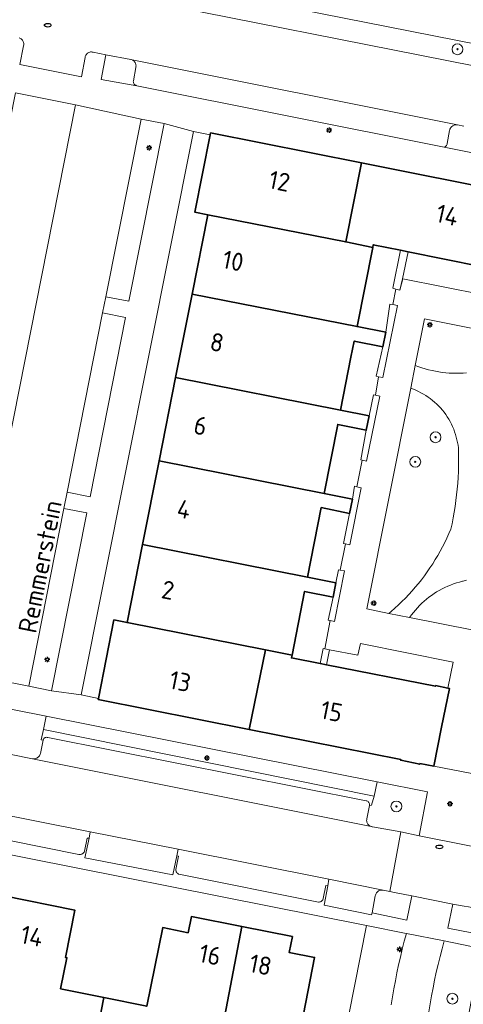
# Model space of a CAD drawing. Header units: metres. Extents: x 152610 to 160096, y 456114 to 462495.
# Tile 133 of 256: x 156603 to 156635, y 459096 to 459169. Entities that reach past the tile are written whole.
import ezdxf
from ezdxf.enums import TextEntityAlignment as Align

# ---------------------------------------------------------------- set-up
doc = ezdxf.new("R2010")
doc.units = ezdxf.units.M
doc.header["$LTSCALE"] = 0.5
doc.layers.get('0').update_dxf_attribs({"linetype": 'CONTINUOUS'})
for name, color, linetype, lineweight in [('B-PV-GR-BEPLANTING_CULTUUR_BODEMBEDEKKER-GV', 251, 'CONTINUOUS', 18), ('B-PV-GR-BEPLANTING_CULTUUR_HEESTERS-GV', 251, 'CONTINUOUS', 18), ('B-PV-GR-BEPLANTING_CULTUUR_ROOS-GV', 251, 'CONTINUOUS', 18), ('B-PV-GR-BOOM-S', 251, 'CONTINUOUS', 25), ('B-PV-GR-HAAG-GV', 251, 'CONTINUOUS', 13), ('B-PV-IE-MEUBILAIR-S', 251, 'CONTINUOUS', 25), ('B-PV-OG-BEBOUWING-GV', 6, 'CONTINUOUS', 35), ('B-PV-OG-BEBOUWING-T18', 1, 'CONTINUOUS', 18), ('B-PV-OG-TERREIN_BEGROEID-GV', 251, 'CONTINUOUS', 18), ('B-PV-OG-TOPOGRAFIE-T18', 1, 'CONTINUOUS', 18), ('B-PV-VH-GESLOTENVERHARDING_ASFALT-GV', 251, 'CONTINUOUS', 18), ('B-PV-VH-ONVERHARD_ZAND-GV', 251, 'CONTINUOUS', 18), ('B-PV-VH-OPENVERHARDING_BETONSTRAATSTEEN-GV', 251, 'CONTINUOUS', 18), ('B-PV-VH-OPENVERHARDING_TEGEL-GV', 251, 'CONTINUOUS', 18)]:
    doc.layers.add(name, color=color, linetype=linetype, lineweight=lineweight)
doc.styles.add('NLCS-ISO', font='NLCS-ISO.ttf')
doc.styles.add('NLCS-ISO-M750-T18', font='NLCS-ISO.ttf', dxfattribs={"height": 1.35})

# ---------------------------------------------------------------- blocks, each defined once
blk = doc.blocks.new('SIE-MEUBILAIR_PAAL_LICHTMAST-SO')
for points in [[(-0.62, 0), (-1, 0)], [(-0.71, 0.71), (-0.44, 0.44)], [(0, 1), (0, 0.62)], [(0.44, 0.44), (0.71, 0.71)], [(1, 0), (0.62, 0)], [(-0.71, -0.71), (-0.44, -0.44)], [(0, -0.62), (0, -1)], [(0.44, -0.44), (0.71, -0.71)]]:
    blk.add_lwpolyline(points)
blk.add_circle((0, 0), 0.5)
blk = doc.blocks.new('SIE-MEUBILAIR_PUT_RIOOLPUT-SO')
blk.add_ellipse((0, 0), major_axis=(1.25, 0), ratio=0.54)
blk = doc.blocks.new('SGR-BOOM_GBKN-SO')
at = {"linetype": 'ByBlock', "lineweight": 18}
h = blk.add_hatch(color=0, dxfattribs=at)
h.dxf.hatch_style = 1
edge = h.paths.add_edge_path()
edge.add_arc((0, 0), 0.25, 0, 360)
at = {"color": 0, "linetype": 'ByBlock', "lineweight": 18}
for radius in [2, 0.25]:
    blk.add_circle((0, 0), radius, dxfattribs=at)
at = {"color": 0, "linetype": 'ByBlock', "lineweight": 18, "style": 'NLCS-ISO'}
blk.add_attdef('SOORT', (2.5, 0), '', height=1.5, dxfattribs=at)

msp = doc.modelspace()

# ---------------------------------------------------------------- linework, layer by layer
at = {"layer": 'B-PV-GR-BEPLANTING_CULTUUR_BODEMBEDEKKER-GV', "flags": 128}
for points in [[(156610.72, 459166.198), (156608.871, 459166.556), (156608.527, 459164.726), (156611.167, 459164.264), (156611.132, 459164.272), (156611.086, 459164.29), (156611.044, 459164.315), (156611.006, 459164.347), (156610.973, 459164.384), (156610.947, 459164.426), (156610.928, 459164.472), (156610.917, 459164.52), (156610.913, 459164.57), (156610.918, 459164.619), (156611.098, 459165.608), (156611.109, 459165.669), (156611.112, 459165.731), (156611.107, 459165.793), (156611.094, 459165.854), (156611.074, 459165.913), (156611.046, 459165.968), (156611.011, 459166.019), (156610.97, 459166.066), (156610.923, 459166.107), (156610.872, 459166.141), (156610.816, 459166.169), (156610.757, 459166.189)], [(156640.143, 459150.1), (156639.274, 459150.29), (156639.284, 459150.339), (156631.226, 459151.974), (156630.822, 459149.984), (156630.832, 459149.982), (156639.787, 459148.212)], [(156631.615, 459141.816), (156631.422, 459141.887), (156628.164, 459125.561), (156629.807, 459125.236), (156629.97, 459125.374), (156630.241, 459125.613), (156630.506, 459125.858), (156630.767, 459126.109), (156631.021, 459126.365), (156631.27, 459126.627), (156631.514, 459126.895), (156631.751, 459127.167), (156631.982, 459127.445), (156632.206, 459127.728), (156632.425, 459128.016), (156632.637, 459128.309), (156632.843, 459128.606), (156633.041, 459128.908), (156633.234, 459129.214), (156633.419, 459129.524), (156633.597, 459129.839), (156633.769, 459130.157), (156633.933, 459130.479), (156634.09, 459130.804), (156634.24, 459131.133), (156634.383, 459131.465), (156634.47, 459131.867), (156634.554, 459132.291), (156634.63, 459132.717), (156634.698, 459133.145), (156634.758, 459133.573), (156634.811, 459134.003), (156634.855, 459134.433), (156634.891, 459134.864), (156634.92, 459135.296), (156634.94, 459135.728), (156634.953, 459136.161), (156634.957, 459136.594), (156634.954, 459137.026), (156634.942, 459137.459), (156634.94, 459137.473), (156634.914, 459137.677), (156634.88, 459137.879), (156634.838, 459138.08), (156634.789, 459138.28), (156634.731, 459138.477), (156634.666, 459138.672), (156634.593, 459138.864), (156634.513, 459139.053), (156634.426, 459139.239), (156634.332, 459139.421), (156634.23, 459139.6), (156634.122, 459139.774), (156634.006, 459139.944), (156633.885, 459140.11), (156633.757, 459140.27), (156633.623, 459140.426), (156633.483, 459140.576), (156633.337, 459140.72), (156633.185, 459140.859), (156633.029, 459140.992), (156632.867, 459141.119), (156632.7, 459141.239), (156632.529, 459141.352), (156632.354, 459141.459), (156632.174, 459141.559), (156631.991, 459141.652), (156631.805, 459141.738)], [(156634.547, 459121.635), (156627.709, 459122.998), (156627.5, 459122.14), (156625.423, 459122.544), (156625.204, 459121.433), (156633.241, 459119.844), (156633.251, 459119.893), (156634.164, 459119.713)], [(156604.473, 459117.628), (156599.602, 459118.592), (156598.958, 459115.379), (156603.458, 459114.477), (156603.524, 459114.472), (156603.589, 459114.475), (156603.654, 459114.487), (156603.717, 459114.506), (156603.778, 459114.532), (156603.834, 459114.566), (156603.887, 459114.606), (156603.933, 459114.652), (156603.975, 459114.703), (156604.009, 459114.76), (156604.036, 459114.819), (156604.051, 459114.863), (156604.254, 459115.854), (156604.093, 459115.879), (156604.278, 459116.642)], [(156632.667, 459112.049), (156628.935, 459112.788), (156628.72, 459111.705), (156628.523, 459111.043), (156628.372, 459111.031), (156628.176, 459110.049), (156628.164, 459109.989), (156628.161, 459109.927), (156628.165, 459109.866), (156628.177, 459109.806), (156628.197, 459109.748), (156628.224, 459109.693), (156628.258, 459109.642), (156628.298, 459109.595), (156628.345, 459109.555), (156628.396, 459109.521), (156628.451, 459109.493), (156628.498, 459109.477), (156628.509, 459109.473), (156628.569, 459109.461), (156628.589, 459109.459), (156630.699, 459109.071), (156632.054, 459108.788)], [(156629.359, 459104.774), (156629.293, 459104.776), (156629.228, 459104.77), (156629.165, 459104.756), (156629.103, 459104.734), (156629.044, 459104.705), (156628.99, 459104.669), (156628.94, 459104.627), (156628.896, 459104.578), (156628.858, 459104.525), (156628.827, 459104.468), (156628.803, 459104.407), (156628.787, 459104.344), (156628.561, 459103.078), (156631.139, 459102.555), (156631.5, 459104.349), (156630.211, 459104.6), (156629.866, 459104.671), (156629.378, 459104.772)], [(156635.37, 459103.586), (156634.536, 459103.737), (156634.171, 459101.946), (156636.821, 459101.433), (156636.914, 459102.026), (156637.073, 459102.757), (156637.078, 459102.813), (156637.075, 459102.877), (156637.065, 459102.94), (156637.047, 459103.002), (156637.022, 459103.061), (156636.989, 459103.116), (156636.95, 459103.166), (156636.905, 459103.212), (156636.854, 459103.251), (156636.799, 459103.284), (156636.74, 459103.31), (156636.679, 459103.328), (156635.692, 459103.528)]]:
    msp.add_lwpolyline(points, close=True, dxfattribs=at)
msp.add_lwpolyline([(156635.334, 459161.269), (156634.882, 459161.359), (156634.82, 459161.368), (156634.757, 459161.369), (156634.694, 459161.361), (156634.633, 459161.346), (156634.574, 459161.324), (156634.519, 459161.294), (156634.468, 459161.257), (156634.422, 459161.214), (156634.382, 459161.166), (156634.348, 459161.113), (156634.321, 459161.056), (156634.302, 459160.996), (156634.294, 459160.96), (156634.124, 459159.985), (156634.123, 459159.981), (156634.108, 459159.931), (156634.086, 459159.883), (156634.057, 459159.84), (156634.021, 459159.801), (156633.98, 459159.768), (156633.935, 459159.742), (156633.886, 459159.723), (156641.783, 459158.138)], dxfattribs=at)
at = {"layer": 'B-PV-GR-BEPLANTING_CULTUUR_HEESTERS-GV', "flags": 128}
msp.add_lwpolyline([(156635.546, 459127.682), (156635.297, 459127.62), (156635.244, 459127.607), (156635.02, 459127.55), (156634.799, 459127.484), (156634.581, 459127.411), (156634.365, 459127.331), (156634.152, 459127.243), (156633.942, 459127.147), (156633.735, 459127.045), (156633.533, 459126.935), (156633.334, 459126.818), (156633.139, 459126.695), (156632.949, 459126.565), (156632.763, 459126.428), (156632.583, 459126.285), (156632.407, 459126.136), (156632.236, 459125.981), (156632.071, 459125.819), (156631.912, 459125.653), (156631.759, 459125.481), (156631.612, 459125.303), (156631.471, 459125.121), (156631.336, 459124.934), (156645.523, 459122.13)], dxfattribs=at)
at = {"layer": 'B-PV-GR-BEPLANTING_CULTUUR_ROOS-GV', "flags": 128}
msp.add_lwpolyline([(156640.589, 459145.4), (156632.444, 459147.01), (156631.757, 459143.566), (156632.007, 459143.473), (156632.25, 459143.391), (156632.496, 459143.316), (156632.744, 459143.249), (156632.994, 459143.19), (156633.245, 459143.139), (156633.499, 459143.095), (156633.753, 459143.06), (156634.008, 459143.032), (156634.264, 459143.012), (156634.521, 459143.001), (156634.778, 459142.997), (156635.035, 459143.001), (156635.291, 459143.013), (156635.547, 459143.034)], dxfattribs=at)
at = {"layer": 'B-PV-GR-HAAG-GV', "flags": 128}
for points in [[(156613.201, 459161.462), (156611.48, 459161.791), (156608.887, 459148.655), (156610.587, 459148.315)], [(156630.832, 459149.982), (156630.822, 459149.984), (156631.226, 459151.974), (156630.664, 459152.088), (156630.094, 459149.278), (156630.316, 459149.215), (156630.617, 459149.139)], [(156629.884, 459148.099), (156629.571, 459146.024), (156629.36, 459144.956), (156628.872, 459142.771), (156629.043, 459142.737), (156629.367, 459142.673), (156630.429, 459148.017), (156630.106, 459148.081)], [(156610.342, 459147.12), (156608.644, 459147.457), (156606.019, 459134.208), (156607.726, 459133.858)], [(156628.346, 459139.834), (156628.128, 459138.778), (156627.739, 459136.586), (156627.835, 459136.555), (156628.159, 459136.49), (156629.131, 459141.302), (156628.808, 459141.367), (156628.662, 459141.397)], [(156627.116, 459133.679), (156626.9, 459132.626), (156626.438, 459130.414), (156626.592, 459130.381), (156626.916, 459130.317), (156627.748, 459134.528), (156627.424, 459134.592), (156627.263, 459134.641)], [(156607.477, 459132.682), (156605.766, 459132.995), (156603.186, 459119.848), (156604.873, 459119.5)], [(156625.894, 459127.499), (156625.683, 459126.441), (156625.317, 459124.724), (156625.457, 459124.698), (156625.782, 459124.637), (156626.522, 459128.38), (156626.198, 459128.444), (156626.076, 459128.468)], [(156625.423, 459122.544), (156625.061, 459122.617), (156624.941, 459122.642), (156624.721, 459121.529), (156625.204, 459121.433)]]:
    msp.add_lwpolyline(points, close=True, dxfattribs=at)
at = {"layer": 'B-PV-OG-BEBOUWING-GV', "flags": 128}
for points in [[(156627.786, 459158.548), (156616.621, 459160.769), (156616.594, 459160.635), (156615.452, 459154.914), (156616.413, 459154.722), (156626.613, 459152.704)], [(156641.45, 459155.822), (156640.394, 459156.035), (156640.404, 459156.084), (156639.016, 459156.366), (156639.006, 459156.317), (156627.786, 459158.548), (156626.613, 459152.704), (156628.612, 459152.308), (156628.649, 459152.497), (156630.664, 459152.088), (156631.226, 459151.974), (156639.284, 459150.339), (156639.274, 459150.29), (156640.143, 459150.1), (156640.295, 459150.067)], [(156628.612, 459152.308), (156626.613, 459152.704), (156616.413, 459154.722), (156615.253, 459148.854), (156627.451, 459146.443)], [(156627.451, 459146.443), (156615.253, 459148.854), (156614.838, 459146.755), (156614.033, 459142.682), (156626.23, 459140.271), (156627.003, 459144.178), (156627.24, 459145.376), (156629.36, 459144.956), (156629.571, 459146.024)], [(156626.23, 459140.271), (156614.033, 459142.682), (156612.815, 459136.522), (156625.011, 459134.111), (156626.021, 459139.213), (156628.128, 459138.778), (156628.346, 459139.834)], [(156625.011, 459134.111), (156612.815, 459136.522), (156611.591, 459130.33), (156623.786, 459127.919), (156624.803, 459133.055), (156626.9, 459132.626), (156627.116, 459133.679)], [(156623.786, 459127.919), (156611.591, 459130.33), (156610.45, 459124.557), (156620.688, 459122.532), (156622.644, 459122.145), (156623.577, 459126.862), (156625.683, 459126.441), (156625.894, 459127.499)], [(156610.45, 459124.557), (156609.479, 459124.749), (156608.334, 459118.935), (156608.32, 459118.864), (156619.468, 459116.651), (156620.688, 459122.532)], [(156633.133, 459113.931), (156633.704, 459116.812), (156634.275, 459119.691), (156634.164, 459119.713), (156633.251, 459119.893), (156633.241, 459119.844), (156625.204, 459121.433), (156624.721, 459121.529), (156622.605, 459121.947), (156622.644, 459122.145), (156620.688, 459122.532), (156619.468, 459116.651), (156630.695, 459114.423), (156630.685, 459114.374), (156632.088, 459114.076), (156632.098, 459114.125)], [(156601.455, 459105.528), (156601.199, 459105.578), (156598.58, 459092.261), (156598.796, 459092.218), (156599.29, 459094.668), (156604.309, 459093.657), (156603.815, 459091.207), (156607.509, 459090.5), (156608.721, 459096.826), (156605.54, 459097.471), (156606.005, 459099.764), (156605.898, 459099.786), (156606.594, 459103.283), (156601.23, 459104.359)], [(156618.938, 459102.068), (156615.201, 459102.807), (156614.966, 459101.62), (156613.082, 459102.002), (156611.901, 459096.18), (156608.721, 459096.826), (156607.509, 459090.5), (156616.396, 459088.798)], [(156622.674, 459101.329), (156618.938, 459102.068), (156616.396, 459088.798), (156625.171, 459087.117), (156626.392, 459093.305), (156623.164, 459093.939), (156624.317, 459099.786), (156622.443, 459100.148)]]:
    msp.add_lwpolyline(points, close=True, dxfattribs=at)
at = {"layer": 'B-PV-OG-TERREIN_BEGROEID-GV', "flags": 128}
for points in [[(156605.882, 459175.773), (156569.108, 459183.556), (156568.124, 459181.41), (156568.042, 459181.227), (156570.807, 459180.019), (156608.498, 459172.841), (156639.642, 459166.657), (156639.495, 459166.873), (156641.892, 459168.538)], [(156570.807, 459180.019), (156568.042, 459181.227), (156567.185, 459179.325), (156573.747, 459178.034), (156603.125, 459172.257), (156610.023, 459170.908), (156636.208, 459165.704), (156637.695, 459165.419), (156638.928, 459165.171), (156639.047, 459165.173), (156639.234, 459165.183), (156639.42, 459165.201), (156639.605, 459165.227), (156639.788, 459165.261), (156639.97, 459165.303), (156640.15, 459165.353), (156640.328, 459165.41), (156640.503, 459165.475), (156640.675, 459165.547), (156640.785, 459165.598), (156641.271, 459167.833), (156639.644, 459166.654), (156639.642, 459166.657), (156608.498, 459172.841)], [(156628.935, 459112.788), (156604.473, 459117.628), (156604.278, 459116.642), (156628.72, 459111.705)]]:
    msp.add_lwpolyline(points, close=True, dxfattribs=at)
for points in [[(156629.984, 459096.283), (156630.077, 459096.876), (156630.177, 459097.468), (156630.286, 459098.058), (156630.402, 459098.647), (156630.526, 459099.235), (156630.658, 459099.82), (156630.797, 459100.404), (156630.945, 459100.986), (156631.1, 459101.566), (156631.086, 459101.569), (156628.151, 459102.152), (156626.392, 459093.305)], [(156635.389, 459093.927), (156636.617, 459100.458), (156633.889, 459101.006), (156633.732, 459100.432), (156633.583, 459099.857), (156633.442, 459099.279), (156633.309, 459098.699), (156633.183, 459098.118), (156633.065, 459097.535), (156632.955, 459096.951), (156632.853, 459096.365), (156632.759, 459095.778)]]:
    msp.add_lwpolyline(points, dxfattribs=at)
at = {"layer": 'B-PV-VH-GESLOTENVERHARDING_ASFALT-GV', "flags": 128}
msp.add_lwpolyline([(156632.759, 459095.778), (156632.853, 459096.365), (156632.955, 459096.951), (156633.065, 459097.535), (156633.183, 459098.118), (156633.309, 459098.699), (156633.442, 459099.279), (156633.583, 459099.857), (156633.732, 459100.432), (156633.889, 459101.006), (156631.1, 459101.566), (156630.945, 459100.986), (156630.797, 459100.404), (156630.658, 459099.82), (156630.526, 459099.235), (156630.402, 459098.647), (156630.286, 459098.058), (156630.177, 459097.468), (156630.077, 459096.876), (156629.984, 459096.283)], dxfattribs=at)
at = {"layer": 'B-PV-VH-ONVERHARD_ZAND-GV', "flags": 128}
for points in [[(156613.201, 459161.462), (156611.48, 459161.791), (156608.887, 459148.655), (156610.587, 459148.315)], [(156631.226, 459151.974), (156630.664, 459152.088), (156630.094, 459149.278), (156630.316, 459149.215), (156630.607, 459149.141), (156630.822, 459149.984)], [(156630.106, 459148.081), (156629.884, 459148.099), (156629.571, 459146.024), (156629.36, 459144.956), (156628.872, 459142.771), (156629.043, 459142.737), (156629.367, 459142.673), (156630.429, 459148.017)], [(156610.342, 459147.12), (156608.644, 459147.457), (156606.019, 459134.208), (156607.726, 459133.858)], [(156628.808, 459141.367), (156628.662, 459141.397), (156628.346, 459139.834), (156628.128, 459138.778), (156627.739, 459136.586), (156627.835, 459136.555), (156628.159, 459136.49), (156629.131, 459141.302)], [(156627.424, 459134.592), (156627.263, 459134.641), (156627.116, 459133.679), (156626.9, 459132.626), (156626.438, 459130.414), (156626.592, 459130.381), (156626.916, 459130.317), (156627.748, 459134.528)], [(156607.477, 459132.682), (156605.766, 459132.995), (156603.186, 459119.848), (156604.873, 459119.5)], [(156626.198, 459128.444), (156626.076, 459128.468), (156625.894, 459127.499), (156625.683, 459126.441), (156625.317, 459124.724), (156625.457, 459124.698), (156625.458, 459124.701), (156625.782, 459124.637), (156626.522, 459128.38)], [(156625.423, 459122.544), (156625.06, 459122.614), (156625.061, 459122.617), (156624.941, 459122.642), (156624.721, 459121.529), (156625.204, 459121.433)]]:
    msp.add_lwpolyline(points, close=True, dxfattribs=at)
at = {"layer": 'B-PV-VH-OPENVERHARDING_BETONSTRAATSTEEN-GV', "flags": 128}
for points in [[(156636.208, 459165.704), (156610.023, 459170.908)], [(156602.462, 459167.811), (156602.521, 459167.79), (156602.576, 459167.761), (156602.628, 459167.725), (156602.674, 459167.683), (156602.715, 459167.636), (156602.749, 459167.584), (156602.776, 459167.528), (156602.796, 459167.468), (156602.808, 459167.407), (156602.813, 459167.345), (156602.809, 459167.282), (156602.797, 459167.221), (156602.532, 459165.832), (156607.09, 459164.92), (156607.349, 459166.34), (156607.351, 459166.359), (156607.363, 459166.418), (156607.383, 459166.476), (156607.41, 459166.53), (156607.444, 459166.58), (156607.484, 459166.626), (156607.53, 459166.666), (156607.58, 459166.699), (156607.635, 459166.725), (156607.693, 459166.745), (156607.752, 459166.756), (156607.813, 459166.759), (156607.874, 459166.755), (156607.933, 459166.742), (156608.871, 459166.556), (156610.72, 459166.198), (156610.757, 459166.189), (156610.816, 459166.169), (156634.882, 459161.359), (156635.334, 459161.269)], [(156641.783, 459158.138), (156633.886, 459159.723), (156633.773, 459159.746), (156611.167, 459164.264), (156608.527, 459164.726), (156608.871, 459166.556), (156607.933, 459166.742), (156607.874, 459166.755), (156607.813, 459166.759), (156607.752, 459166.756), (156607.693, 459166.745), (156607.635, 459166.725), (156607.58, 459166.699), (156607.53, 459166.666), (156607.484, 459166.626), (156607.444, 459166.58), (156607.41, 459166.53), (156607.383, 459166.476), (156607.363, 459166.418), (156607.351, 459166.359), (156607.349, 459166.34), (156607.09, 459164.92), (156602.532, 459165.832), (156602.797, 459167.221), (156602.809, 459167.282), (156602.813, 459167.345), (156602.808, 459167.407), (156602.796, 459167.468), (156602.776, 459167.528), (156602.749, 459167.584), (156602.715, 459167.636), (156602.674, 459167.683), (156602.628, 459167.725), (156602.576, 459167.761), (156602.521, 459167.79), (156602.462, 459167.811)], [(156602.199, 459163.727), (156606.645, 459162.852), (156611.48, 459161.791), (156613.201, 459161.462), (156615.349, 459160.881), (156616.594, 459160.635), (156616.621, 459160.769), (156627.786, 459158.548), (156639.006, 459156.317)], [(156639.787, 459148.212), (156630.832, 459149.982), (156630.822, 459149.984), (156630.607, 459149.141), (156630.316, 459149.215), (156630.106, 459148.081), (156630.429, 459148.017), (156629.367, 459142.673), (156629.043, 459142.737), (156628.808, 459141.367), (156629.131, 459141.302), (156628.159, 459136.49), (156627.835, 459136.555), (156627.424, 459134.592), (156627.748, 459134.528), (156626.916, 459130.317), (156626.592, 459130.381), (156626.198, 459128.444), (156626.522, 459128.38), (156625.782, 459124.637), (156625.458, 459124.701), (156625.457, 459124.698), (156625.061, 459122.617), (156625.06, 459122.614), (156625.423, 459122.544), (156627.5, 459122.14), (156627.709, 459122.998), (156634.547, 459121.635), (156634.164, 459119.713), (156634.275, 459119.691), (156633.704, 459116.812), (156633.133, 459113.931), (156636.569, 459113.268)], [(156635.547, 459143.034), (156635.291, 459143.013), (156635.035, 459143.001), (156634.778, 459142.997), (156634.521, 459143.001), (156634.264, 459143.012), (156634.008, 459143.032), (156633.753, 459143.06), (156633.499, 459143.095), (156633.245, 459143.139), (156632.994, 459143.19), (156632.744, 459143.249), (156632.496, 459143.316), (156632.25, 459143.391), (156632.007, 459143.473), (156631.757, 459143.566), (156631.422, 459141.887), (156631.615, 459141.816), (156631.805, 459141.738), (156631.991, 459141.652), (156632.174, 459141.559), (156632.354, 459141.459), (156632.529, 459141.352), (156632.7, 459141.239), (156632.867, 459141.119), (156633.029, 459140.992), (156633.185, 459140.859), (156633.337, 459140.72), (156633.483, 459140.576), (156633.623, 459140.426), (156633.757, 459140.27), (156633.885, 459140.11), (156634.006, 459139.944), (156634.122, 459139.774), (156634.23, 459139.6), (156634.332, 459139.421), (156634.426, 459139.239), (156634.513, 459139.053), (156634.593, 459138.864), (156634.666, 459138.672), (156634.731, 459138.477), (156634.789, 459138.28), (156634.838, 459138.08), (156634.88, 459137.879), (156634.914, 459137.677), (156634.94, 459137.473), (156634.942, 459137.459), (156634.954, 459137.026), (156634.957, 459136.594), (156634.953, 459136.161), (156634.94, 459135.728), (156634.92, 459135.296), (156634.891, 459134.864), (156634.855, 459134.433), (156634.811, 459134.003), (156634.758, 459133.573), (156634.698, 459133.145), (156634.63, 459132.717), (156634.554, 459132.291), (156634.47, 459131.867), (156634.383, 459131.465), (156634.24, 459131.133), (156634.09, 459130.804), (156633.933, 459130.479), (156633.769, 459130.157), (156633.597, 459129.839), (156633.419, 459129.524), (156633.234, 459129.214), (156633.041, 459128.908), (156632.843, 459128.606), (156632.637, 459128.309), (156632.425, 459128.016), (156632.206, 459127.728), (156631.982, 459127.445), (156631.751, 459127.167), (156631.514, 459126.895), (156631.27, 459126.627), (156631.021, 459126.365), (156630.767, 459126.109), (156630.506, 459125.858), (156630.241, 459125.613), (156629.97, 459125.374), (156629.807, 459125.236), (156631.336, 459124.934), (156631.471, 459125.121), (156631.612, 459125.303), (156631.759, 459125.481), (156631.912, 459125.653), (156632.071, 459125.819), (156632.236, 459125.981), (156632.407, 459126.136), (156632.583, 459126.285), (156632.763, 459126.428), (156632.949, 459126.565), (156633.139, 459126.695), (156633.334, 459126.818), (156633.533, 459126.935), (156633.735, 459127.045), (156633.942, 459127.147), (156634.152, 459127.243), (156634.365, 459127.331), (156634.581, 459127.411), (156634.799, 459127.484), (156635.02, 459127.55), (156635.244, 459127.607), (156635.297, 459127.62), (156635.546, 459127.682)], [(156636.569, 459113.268), (156633.133, 459113.931), (156632.098, 459114.125), (156632.088, 459114.076), (156630.685, 459114.374), (156630.695, 459114.423), (156619.468, 459116.651), (156608.32, 459118.864), (156608.334, 459118.935), (156607.062, 459119.221), (156604.873, 459119.5), (156603.186, 459119.848), (156598.3, 459120.825)], [(156599.602, 459118.592), (156604.473, 459117.628), (156628.935, 459112.788), (156632.667, 459112.049), (156632.054, 459108.788), (156635.65, 459108.079)], [(156596.498, 459109.502), (156606.892, 459107.409), (156606.946, 459107.404), (156607.001, 459107.406), (156607.054, 459107.417), (156607.105, 459107.435), (156607.153, 459107.46), (156607.197, 459107.493), (156607.236, 459107.531), (156607.268, 459107.575), (156607.294, 459107.623), (156607.308, 459107.658), (156607.512, 459108.611), (156607.638, 459108.599), (156607.733, 459109.075), (156596.418, 459111.324)]]:
    msp.add_lwpolyline(points, dxfattribs=at)
for points in [[(156634.882, 459161.359), (156610.816, 459166.169), (156610.872, 459166.141), (156610.923, 459166.107), (156610.97, 459166.066), (156611.011, 459166.019), (156611.046, 459165.968), (156611.074, 459165.913), (156611.094, 459165.854), (156611.107, 459165.793), (156611.112, 459165.731), (156611.109, 459165.669), (156611.098, 459165.608), (156610.918, 459164.619), (156610.913, 459164.57), (156610.917, 459164.52), (156610.928, 459164.472), (156610.947, 459164.426), (156610.973, 459164.384), (156611.006, 459164.347), (156611.044, 459164.315), (156611.086, 459164.29), (156611.132, 459164.272), (156611.167, 459164.264), (156633.773, 459159.746), (156633.886, 459159.723), (156633.935, 459159.742), (156633.98, 459159.768), (156634.021, 459159.801), (156634.057, 459159.84), (156634.086, 459159.883), (156634.108, 459159.931), (156634.123, 459159.981), (156634.124, 459159.985), (156634.294, 459160.96), (156634.302, 459160.996), (156634.321, 459161.056), (156634.348, 459161.113), (156634.382, 459161.166), (156634.422, 459161.214), (156634.468, 459161.257), (156634.519, 459161.294), (156634.574, 459161.324), (156634.633, 459161.346), (156634.694, 459161.361), (156634.757, 459161.369), (156634.82, 459161.368)], [(156606.645, 459162.852), (156602.199, 459163.727), (156593.869, 459121.687), (156598.3, 459120.825)], [(156611.48, 459161.791), (156606.645, 459162.852), (156598.3, 459120.825), (156603.186, 459119.848), (156605.766, 459132.995), (156606.019, 459134.208), (156608.644, 459147.457), (156608.887, 459148.655)], [(156615.349, 459160.881), (156613.201, 459161.462), (156610.587, 459148.315), (156608.887, 459148.655), (156608.644, 459147.457), (156610.342, 459147.12), (156607.726, 459133.858), (156606.019, 459134.208), (156605.766, 459132.995), (156607.477, 459132.682), (156604.873, 459119.5), (156607.062, 459119.221)], [(156643.888, 459144.75), (156649.771, 459143.587), (156649.24, 459140.905), (156649.027, 459139.83), (156646.186, 459125.478), (156645.908, 459124.074), (156645.523, 459122.13), (156631.336, 459124.934), (156629.807, 459125.236), (156628.164, 459125.561), (156631.422, 459141.887), (156631.757, 459143.566), (156632.444, 459147.01), (156640.589, 459145.4)], [(156628.72, 459111.705), (156604.278, 459116.642), (156604.093, 459115.879), (156604.254, 459115.854), (156604.262, 459115.897), (156604.279, 459115.938), (156604.302, 459115.975), (156604.332, 459116.007), (156604.367, 459116.033), (156604.406, 459116.052), (156604.448, 459116.065), (156604.491, 459116.069), (156604.535, 459116.065), (156604.577, 459116.053), (156604.594, 459116.046), (156628.131, 459111.375), (156628.178, 459111.362), (156628.223, 459111.342), (156628.263, 459111.315), (156628.299, 459111.282), (156628.329, 459111.243), (156628.352, 459111.2), (156628.367, 459111.154), (156628.375, 459111.106), (156628.375, 459111.057), (156628.372, 459111.031), (156628.523, 459111.043)], [(156597.321, 459115.839), (156596.418, 459111.324), (156607.733, 459109.075), (156614.217, 459107.786), (156625.377, 459105.567), (156629.378, 459104.772), (156629.866, 459104.671), (156630.699, 459109.071), (156628.589, 459109.459), (156628.569, 459109.461), (156628.509, 459109.473), (156628.498, 459109.477), (156603.458, 459114.477), (156598.958, 459115.379), (156597.695, 459115.596), (156597.691, 459115.596), (156597.633, 459115.602), (156597.576, 459115.615), (156597.522, 459115.637), (156597.472, 459115.665), (156597.425, 459115.701), (156597.384, 459115.742), (156597.349, 459115.788)], [(156604.535, 459116.065), (156604.491, 459116.069), (156604.448, 459116.065), (156604.406, 459116.052), (156604.367, 459116.033), (156604.332, 459116.007), (156604.302, 459115.975), (156604.279, 459115.938), (156604.262, 459115.897), (156604.254, 459115.854), (156604.051, 459114.863), (156604.036, 459114.819), (156604.009, 459114.76), (156603.975, 459114.703), (156603.933, 459114.652), (156603.887, 459114.606), (156603.834, 459114.566), (156603.778, 459114.532), (156603.717, 459114.506), (156603.654, 459114.487), (156603.589, 459114.475), (156603.524, 459114.472), (156603.458, 459114.477), (156628.498, 459109.477), (156628.451, 459109.493), (156628.396, 459109.521), (156628.345, 459109.555), (156628.298, 459109.595), (156628.258, 459109.642), (156628.224, 459109.693), (156628.197, 459109.748), (156628.177, 459109.806), (156628.165, 459109.866), (156628.161, 459109.927), (156628.164, 459109.989), (156628.176, 459110.049), (156628.372, 459111.031), (156628.375, 459111.057), (156628.375, 459111.106), (156628.367, 459111.154), (156628.352, 459111.2), (156628.329, 459111.243), (156628.299, 459111.282), (156628.263, 459111.315), (156628.223, 459111.342), (156628.178, 459111.362), (156628.131, 459111.375), (156604.594, 459116.046), (156604.577, 459116.053)], [(156614.121, 459107.303), (156614.217, 459107.786), (156607.733, 459109.075), (156607.638, 459108.599), (156607.339, 459107.166), (156613.822, 459105.893)], [(156632.054, 459108.788), (156630.699, 459109.071), (156629.866, 459104.671), (156630.211, 459104.6), (156631.5, 459104.349), (156634.536, 459103.737), (156635.37, 459103.586), (156635.692, 459103.528), (156636.679, 459103.328), (156636.889, 459103.286), (156637.778, 459107.644), (156637.731, 459107.653), (156635.65, 459108.079)], [(156614.217, 459107.786), (156614.121, 459107.303), (156614.256, 459107.281), (156614.048, 459106.292), (156614.054, 459106.235), (156614.068, 459106.179), (156614.089, 459106.126), (156614.117, 459106.077), (156614.153, 459106.032), (156614.194, 459105.992), (156614.24, 459105.958), (156614.28, 459105.936), (156624.601, 459103.888), (156624.654, 459103.889), (156624.706, 459103.898), (156624.756, 459103.914), (156624.803, 459103.938), (156624.846, 459103.969), (156624.884, 459104.006), (156624.916, 459104.048), (156624.941, 459104.094), (156624.957, 459104.138), (156625.148, 459105.109), (156625.281, 459105.087), (156625.377, 459105.567)], [(156625.377, 459105.567), (156625.281, 459105.087), (156625.011, 459103.659), (156628.518, 459102.951), (156628.561, 459103.078), (156628.787, 459104.344), (156628.803, 459104.407), (156628.827, 459104.468), (156628.858, 459104.525), (156628.896, 459104.578), (156628.94, 459104.627), (156628.99, 459104.669), (156629.044, 459104.705), (156629.103, 459104.734), (156629.165, 459104.756), (156629.228, 459104.77), (156629.293, 459104.776), (156629.359, 459104.774), (156629.378, 459104.772)]]:
    msp.add_lwpolyline(points, close=True, dxfattribs=at)
at = {"layer": 'B-PV-VH-OPENVERHARDING_TEGEL-GV', "flags": 128}
for points in [[(156636.821, 459101.433), (156634.171, 459101.946), (156634.536, 459103.737), (156631.5, 459104.349), (156631.139, 459102.555), (156628.561, 459103.078), (156628.518, 459102.951), (156625.011, 459103.659), (156625.281, 459105.087), (156625.148, 459105.109), (156624.957, 459104.138), (156624.941, 459104.094), (156624.916, 459104.048), (156624.884, 459104.006), (156624.846, 459103.969), (156624.803, 459103.938), (156624.756, 459103.914), (156624.706, 459103.898), (156624.654, 459103.889), (156624.601, 459103.888), (156614.28, 459105.936), (156614.24, 459105.958), (156614.194, 459105.992), (156614.153, 459106.032), (156614.117, 459106.077), (156614.089, 459106.126), (156614.068, 459106.179), (156614.054, 459106.235), (156614.048, 459106.292), (156614.256, 459107.281), (156614.121, 459107.303), (156613.822, 459105.893), (156607.339, 459107.166), (156607.638, 459108.599), (156607.512, 459108.611), (156607.308, 459107.658), (156607.294, 459107.623), (156607.268, 459107.575), (156607.236, 459107.531), (156607.197, 459107.493), (156607.153, 459107.46), (156607.105, 459107.435), (156607.054, 459107.417), (156607.001, 459107.406), (156606.946, 459107.404), (156606.892, 459107.409), (156596.498, 459109.502)], [(156595.861, 459108.561), (156628.151, 459102.152), (156631.086, 459101.569), (156631.1, 459101.566), (156633.889, 459101.006), (156636.617, 459100.458), (156640.153, 459099.748), (156671.929, 459093.441)]]:
    msp.add_lwpolyline(points, dxfattribs=at)

# ---------------------------------------------------------------- block references
at = {"layer": 'B-PV-GR-BOOM-S', "xscale": 0.2, "yscale": 0.2, "zscale": 0.2}
for p in [(156634.875, 459166.955), (156633.253, 459138.259), (156631.757, 459136.444), (156630.36, 459110.958), (156634.499, 459096.739)]:
    msp.add_blockref('SGR-BOOM_GBKN-SO', p, dxfattribs=at)
at = {"layer": 'B-PV-IE-MEUBILAIR-S', "xscale": 0.2, "yscale": 0.2, "zscale": 0.2}
for name, p in [('SIE-MEUBILAIR_PUT_RIOOLPUT-SO', (156604.585, 459168.734)), ('SIE-MEUBILAIR_PAAL_LICHTMAST-SO', (156625.386, 459160.976)), ('SIE-MEUBILAIR_PAAL_LICHTMAST-SO', (156612.09, 459159.674)), ('SIE-MEUBILAIR_PAAL_LICHTMAST-SO', (156632.834, 459146.583)), ('SIE-MEUBILAIR_PAAL_LICHTMAST-SO', (156628.68, 459125.996)), ('SIE-MEUBILAIR_PAAL_LICHTMAST-SO', (156604.544, 459121.816)), ('SIE-MEUBILAIR_PAAL_LICHTMAST-SO', (156616.355, 459114.537)), ('SIE-MEUBILAIR_PAAL_LICHTMAST-SO', (156634.321, 459111.145)), ('SIE-MEUBILAIR_PUT_RIOOLPUT-SO', (156633.537, 459107.967)), ('SIE-MEUBILAIR_PAAL_LICHTMAST-SO', (156630.585, 459100.387))]:
    msp.add_blockref(name, p, dxfattribs=at)

# ---------------------------------------------------------------- texts
at = {"layer": 'B-PV-OG-BEBOUWING-T18', "style": 'NLCS-ISO-M750-T18'}
for s, rotation, p in [('12', 348.8, (156621.716, 459157.207)), ('14', 347.4, (156634.127, 459154.697)), ('10', 348.8, (156618.286, 459151.304)), ('8', 348.8, (156617.096, 459145.283)), ('6', 348.8, (156615.877, 459139.117)), ('4', 348.8, (156614.656, 459132.941)), ('2', 348.8, (156613.473, 459126.959)), ('13', 348.8, (156614.381, 459120.21)), ('15', 348.8, (156625.568, 459117.989)), ('14', 348.7, (156603.42, 459101.37)), ('16', 348.8, (156616.585, 459099.985)), ('18', 348.8, (156620.321, 459099.246))]:
    msp.add_text(s, height=1.35, rotation=rotation, dxfattribs=at).set_placement(p, align=Align.MIDDLE)
at = {"layer": 'B-PV-OG-TOPOGRAFIE-T18', "style": 'NLCS-ISO-M750-T18'}
msp.add_text('Remmerstein', height=1.35, rotation=78.8, dxfattribs=at).set_placement((156604.017, 459128.7), align=Align.MIDDLE)

doc.saveas('drawing.dxf')
